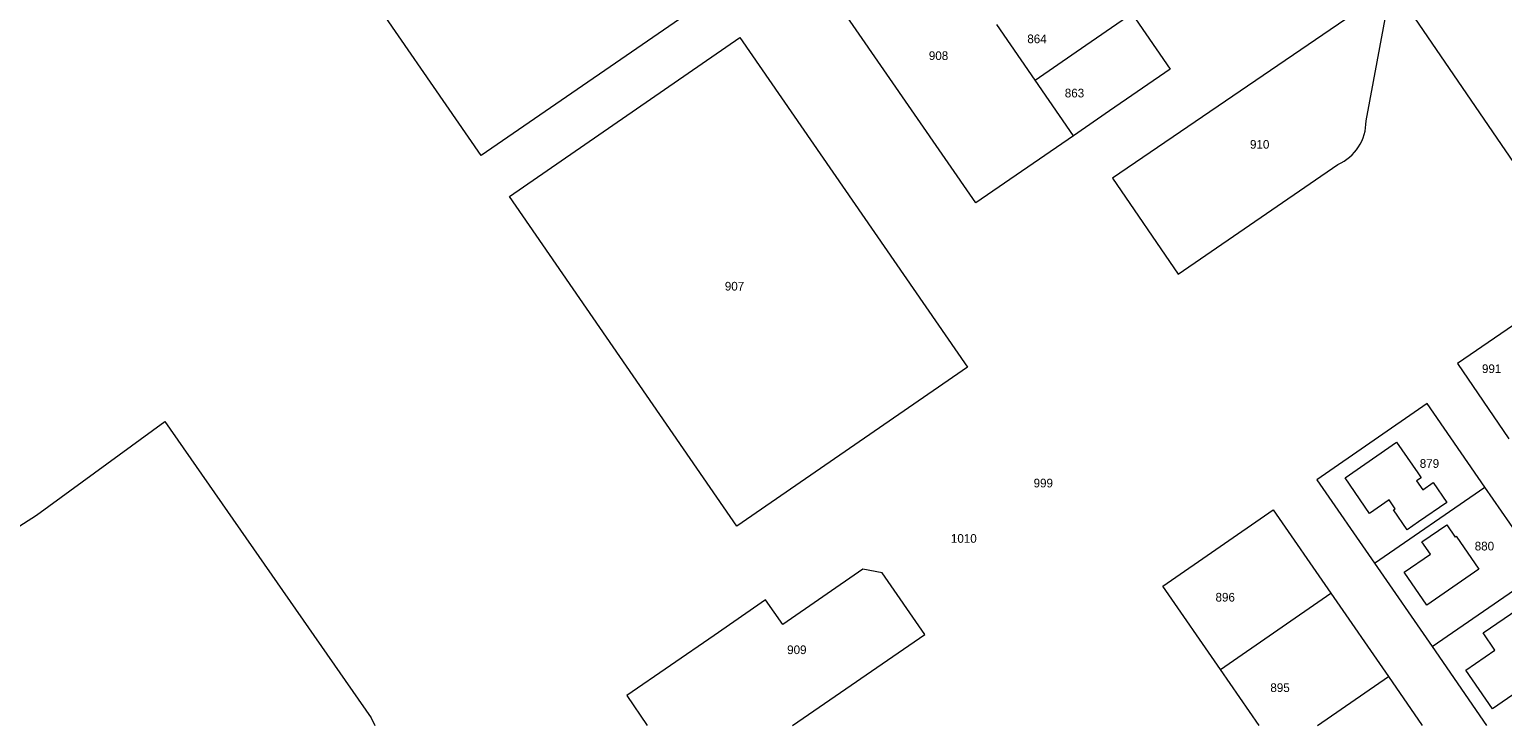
# Model space of a CAD drawing. Header units: metres. Extents: x 195864 to 198202, y 543264 to 544906.
# Tile 37 of 57: x 197275 to 197581, y 543264 to 543409. Entities that reach past the tile are written whole.
import ezdxf
from ezdxf.enums import TextEntityAlignment as Align

# ---------------------------------------------------------------- set-up
doc = ezdxf.new("R2010")
doc.units = ezdxf.units.M
doc.header["$MEASUREMENT"] = 0
for name, color, linetype, lineweight in [('Level 1', 7, 'Continuous', 0), ('Level 11', 7, 'Continuous', 0), ('Level 2', 7, 'Continuous', 0), ('Level 55', 7, 'Continuous', 0)]:
    doc.layers.add(name, color=color, linetype=linetype, lineweight=lineweight)
doc.styles.add('Style-CHAR_FAST_FONT', font='CHAR_FAST_FONT.shx')

msp = doc.modelspace()

# ---------------------------------------------------------------- linework, layer by layer
at = {"layer": 'Level 1', "color": 7, "linetype": 'Continuous', "lineweight": 0}
for p, q in [((197483.66, 543398.23), (197475.69, 543409.76)), ((197492.17, 543404.12), (197503.68, 543412.08)), ((197483.66, 543398.23), (197492.17, 543404.12)), ((197491.59, 543386.72), (197483.66, 543398.23)), ((197513.33, 543358.04), (197546.43, 543380.78)), ((197303.27, 543327.44), (197346.04, 543266.05)), ((197542.08, 543315.41), (197554.02, 543298.12)), ((197554.02, 543298.12), (197576.88, 543313.87)), ((197588.8, 543296.61), (197576.88, 543313.87)), ((197533.02, 543309.17), (197544.96, 543291.89)), ((197554.02, 543298.12), (197565.94, 543280.81)), ((197565.94, 543280.81), (197588.8, 543296.61)), ((197522.07, 543276.06), (197544.96, 543291.89)), ((197544.96, 543291.89), (197556.88, 543274.59)), ((197433.38, 543264.44), (197460.82, 543283.3)), ((197565.94, 543280.81), (197577.25, 543264.44)), ((197530.09, 543264.44), (197522.07, 543276.06)), ((197542.18, 543264.44), (197556.88, 543274.59)), ((197556.88, 543274.59), (197563.89, 543264.44))]:
    msp.add_line(p, q, dxfattribs=at)
at = {"layer": 'Level 1', "color": 7, "linetype": 'Continuous', "lineweight": 0, "flags": 128}
for points in [[(197416.6, 543415.53), (197368.86, 543382.59), (197287.81, 543500)], [(197501.54, 543500), (197560.5, 543413.76), (197601.68, 543353.56), (197662.57, 543264.44)], [(197491.59, 543386.72), (197471.4, 543372.78), (197439.58, 543418.86)], [(197552.26, 543389.78), (197557.37, 543417.32), (197499.67, 543377.94), (197513.33, 543358.04)], [(197503.68, 543412.08), (197511.63, 543400.51), (197499.1, 543391.88)], [(197469.61, 543338.72), (197421.86, 543305.79), (197374.72, 543374.12), (197422.46, 543407.05), (197469.61, 543338.72)], [(197499.1, 543391.88), (197491.6, 543386.72), (197491.59, 543386.72)], [(197608.84, 543342.3), (197598.19, 543357.92), (197571.2, 543339.52), (197581.85, 543323.89)], [(197576.88, 543313.87), (197564.93, 543331.18), (197542.08, 543315.41)], [(197233.52, 543280.62), (197256.54, 543295.17), (197276.65, 543308.04), (197303.27, 543327.44)], [(197522.07, 543276.06), (197510.14, 543293.36), (197533.02, 543309.17)], [(197460.82, 543283.3), (197451.94, 543296.13), (197447.96, 543296.84), (197431.38, 543285.38), (197427.79, 543290.48), (197417.1, 543283.11)], [(197417.1, 543283.11), (197399, 543270.64), (197403.26, 543264.44)], [(197346.04, 543266.05), (197346.79, 543264.44)]]:
    msp.add_lwpolyline(points, dxfattribs=at)
at = {"layer": 'Level 1', "color": 7, "linetype": 'Continuous', "lineweight": 0}
msp.add_arc((197542.55, 543389.67), 9.71, 293.5431, 0.6205, dxfattribs=at)
at = {"layer": 'Level 11', "color": 7, "linetype": 'Continuous', "lineweight": 13, "flags": 128}
for points in [[(197563.68, 543315.82), (197562.73, 543315.16), (197564.01, 543313.31), (197566.19, 543314.82), (197569.03, 543310.7), (197563.16, 543306.65), (197560.81, 543305.03), (197557.97, 543309.14), (197558.3, 543309.37), (197557.02, 543311.22), (197552.99, 543308.43), (197547.9, 543315.8), (197558.58, 543323.2), (197562.99, 543316.8), (197563.68, 543315.82)], [(197564.84, 543289.43), (197560.14, 543296.26), (197565.61, 543300), (197563.85, 543302.55), (197568.97, 543306.06), (197570.71, 543303.51), (197570.96, 543303.68), (197575.65, 543296.83), (197564.84, 543289.43)], [(197589.8, 543275.71), (197578.44, 543267.92), (197572.93, 543275.95), (197578.95, 543280.08), (197576.52, 543283.63), (197583.75, 543288.59), (197586.4, 543284.72), (197584.51, 543283.42), (197589.8, 543275.71)]]:
    msp.add_lwpolyline(points, dxfattribs=at)
at = {"layer": 'Level 55', "color": 7, "linetype": 'Continuous', "lineweight": 0}
for p, q in [((197513.33, 543358.04), (197546.43, 543380.78)), ((197303.27, 543327.44), (197346.04, 543266.05)), ((197542.08, 543315.41), (197554.02, 543298.12)), ((197588.8, 543296.61), (197576.88, 543313.87)), ((197533.02, 543309.17), (197544.96, 543291.89)), ((197554.02, 543298.12), (197565.94, 543280.81)), ((197544.96, 543291.89), (197556.88, 543274.59)), ((197433.38, 543264.44), (197460.82, 543283.3)), ((197565.94, 543280.81), (197577.25, 543264.44)), ((197530.09, 543264.44), (197522.07, 543276.06)), ((197556.88, 543274.59), (197563.89, 543264.44))]:
    msp.add_line(p, q, dxfattribs=at)
at = {"layer": 'Level 55', "color": 7, "linetype": 'Continuous', "lineweight": 0, "flags": 128}
for points in [[(197416.6, 543415.53), (197368.86, 543382.59), (197287.81, 543500)], [(197501.54, 543500), (197560.5, 543413.76), (197601.68, 543353.56), (197662.57, 543264.44)], [(197491.59, 543386.72), (197471.4, 543372.78), (197439.58, 543418.86)], [(197552.26, 543389.78), (197557.37, 543417.32), (197499.67, 543377.94), (197513.33, 543358.04)], [(197503.68, 543412.08), (197511.63, 543400.51), (197499.1, 543391.88)], [(197469.61, 543338.72), (197421.86, 543305.79), (197374.72, 543374.12), (197422.46, 543407.05), (197469.61, 543338.72)], [(197499.1, 543391.88), (197491.6, 543386.72), (197491.59, 543386.72)], [(197608.84, 543342.3), (197598.19, 543357.92), (197571.2, 543339.52), (197581.85, 543323.89)], [(197576.88, 543313.87), (197564.93, 543331.18), (197542.08, 543315.41)], [(197233.52, 543280.62), (197256.54, 543295.17), (197276.65, 543308.04), (197303.27, 543327.44)], [(197522.07, 543276.06), (197510.14, 543293.36), (197533.02, 543309.17)], [(197460.82, 543283.3), (197451.94, 543296.13), (197447.96, 543296.84), (197431.38, 543285.38), (197427.79, 543290.48), (197417.1, 543283.11)], [(197417.1, 543283.11), (197399, 543270.64), (197403.26, 543264.44)], [(197346.04, 543266.05), (197346.79, 543264.44)]]:
    msp.add_lwpolyline(points, dxfattribs=at)
at = {"layer": 'Level 55', "color": 7, "linetype": 'Continuous', "lineweight": 0}
msp.add_arc((197542.55, 543389.67), 9.71, 293.5431, 0.6205, dxfattribs=at)

# ---------------------------------------------------------------- texts
at = {"layer": 'Level 2', "color": 7, "linetype": 'Continuous', "lineweight": 13, "style": 'Style-CHAR_FAST_FONT'}
for s, p in [('864', (197484.05, 543406.8)), ('908', (197463.64, 543403.31)), ('863', (197491.82, 543395.56)), ('910', (197530.21, 543384.93)), ('907', (197421.35, 543355.52)), ('991', (197578.29, 543338.42)), ('879', (197565.4, 543318.76)), ('1010', (197468.88, 543303.23)), ('880', (197576.79, 543301.64)), ('896', (197523.06, 543291.04)), ('909', (197434.27, 543280.15)), ('895', (197534.43, 543272.29))]:
    msp.add_text(s, height=1.8, dxfattribs=at).set_placement(p, align=Align.MIDDLE_CENTER)
at = {"layer": 'Level 55', "color": 7, "linetype": 'Continuous', "lineweight": 13, "style": 'Style-CHAR_FAST_FONT'}
msp.add_text('999', height=1.8, dxfattribs=at).set_placement((197485.35, 543314.71), align=Align.MIDDLE_CENTER)

doc.saveas('drawing.dxf')
